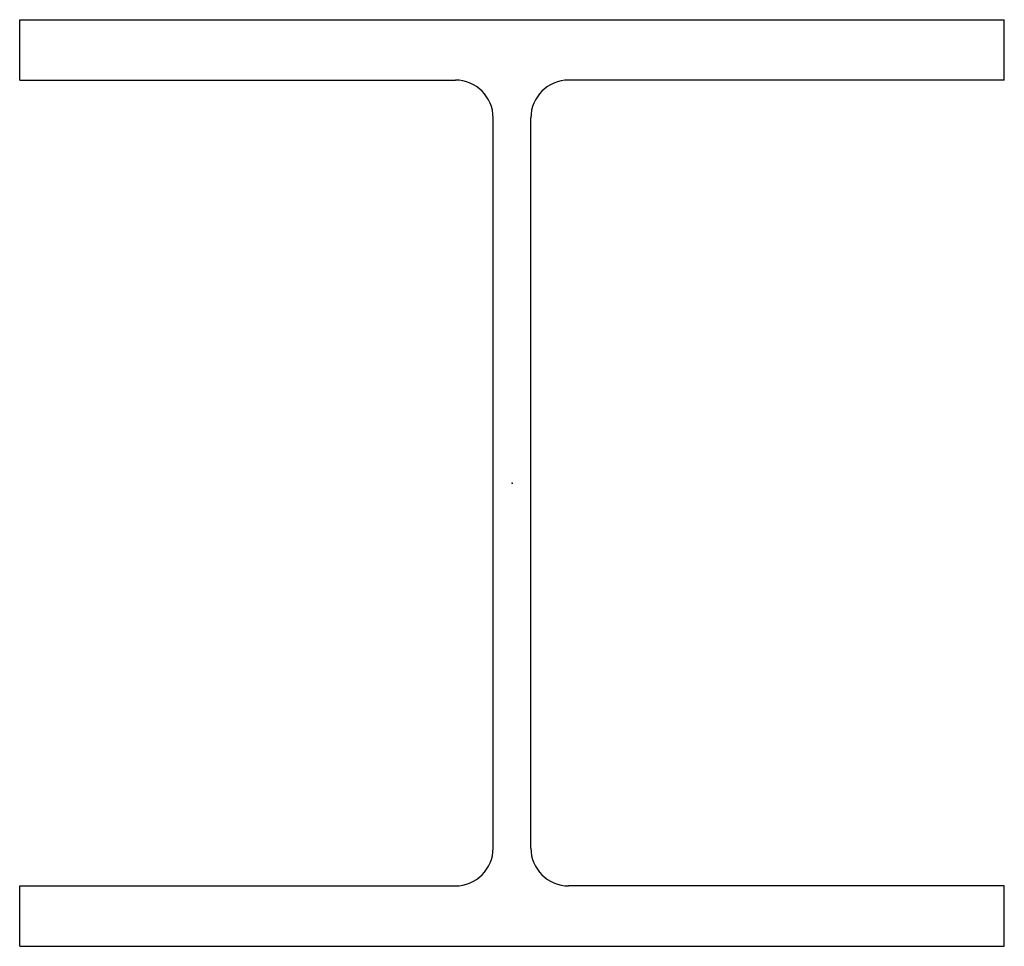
# Model space of a CAD drawing. Header units: millimetres. Extents: x -196 to 196, y -184 to 184.
import ezdxf

# ---------------------------------------------------------------- set-up
doc = ezdxf.new("R2010")
doc.units = ezdxf.units.MM
doc.layers.add('Profile', color=7, linetype='Continuous')

msp = doc.modelspace()

# ---------------------------------------------------------------- linework, layer by layer
at = {"layer": 'Profile'}
for p, q in [((-195.5, 184), (195.5, 184)), ((-195.5, 160), (-195.5, 184)), ((195.5, 160), (195.5, 184)), ((-195.5, 160), (-22.5, 160)), ((195.5, 160), (22.5, 160)), ((-7.5, -145), (-7.5, 145)), ((7.5, -145), (7.5, 145)), ((-195.5, -184), (-195.5, -160)), ((-195.5, -160), (-22.5, -160)), ((195.5, -160), (22.5, -160)), ((195.5, -184), (195.5, -160)), ((-195.5, -184), (195.5, -184))]:
    msp.add_line(p, q, dxfattribs=at)
for centre, start, end in [((-22.5, 145), 0, 90), ((22.5, 145), 90, 180), ((-22.5, -145), 270, 0), ((22.5, -145), 180, 270)]:
    msp.add_arc(centre, 15, start, end, dxfattribs=at)
msp.add_point((0, 0), dxfattribs=at)

doc.saveas('drawing.dxf')
